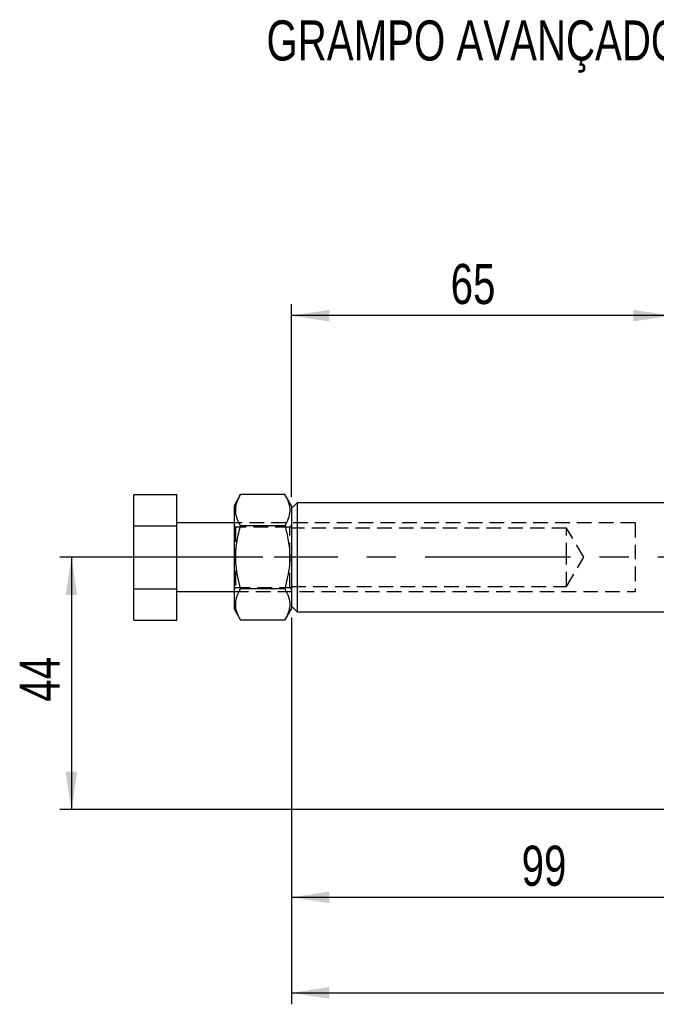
# Model space of a CAD drawing. Extents: x 63 to 798, y 53 to 570.
# Tile 13 of 28: x 67 to 178, y 398 to 570. Entities that reach past the tile are written whole.
import ezdxf

# ---------------------------------------------------------------- set-up
doc = ezdxf.new("R2010")
doc.units = 0
doc.header["$LTSCALE"] = 2
doc.linetypes.add('CENTERX2', pattern=[20.32, 12.7, -2.54, 2.54, -2.54])
doc.linetypes.add('HIDDEN', pattern=[1.905, 1.27, -0.635])
doc.layers.get('0').update_dxf_attribs({"linetype": 'CONTINUOUS'})
doc.layers.add('FORMATO', color=179, linetype='CONTINUOUS')
doc.styles.add('SLDTEXTSTYLE0', font='TXT', dxfattribs={"width": 0.75})
doc.dimstyles.new('SLDDIMSTYLE0', dxfattribs={"dimtxt": 7, "dimasz": 6.604, "dimexe": 0, "dimexo": 0.0625, "dimgap": 1.75, "dimtad": 1, "dimdec": 0, "dimrnd": 1e-09, "dimzin": 12, "dimtxsty": 'SLDTEXTSTYLE0', "dimsah": 1, "dimcen": 0.09, "dimazin": 3, "dimtfac": 1, "dimtofl": 0, "dimtmove": 0, "dimatfit": 3, "dimtolj": 1, "dimtzin": 12})
doc.dimstyles.new('SLDDIMSTYLE1', dxfattribs={"dimtxt": 7, "dimasz": 6.604, "dimexe": 0, "dimexo": 0.0625, "dimgap": 1.75, "dimtad": 1, "dimdec": 0, "dimrnd": 1e-09, "dimzin": 12, "dimtxsty": 'SLDTEXTSTYLE0', "dimsah": 1, "dimcen": 0.09, "dimazin": 3, "dimtfac": 1, "dimtdec": 0, "dimtofl": 0, "dimtmove": 0, "dimatfit": 3, "dimtolj": 1, "dimtzin": 12})

# ---------------------------------------------------------------- blocks, each defined once
blk = doc.blocks.new('_D')
at = {"layer": 'FORMATO'}
for p, q in [((113.97, 487), (113.97, 520.67)), ((180.25, 492.75), (180.25, 520.67)), ((180.25, 518.67), (113.97, 518.67))]:
    blk.add_line(p, q, dxfattribs=at)
for points in [[(113.97, 518.67), (120.58, 517.65), (120.58, 519.68)], [(180.25, 518.67), (173.65, 519.68), (173.65, 517.65)]]:
    blk.add_solid(points, dxfattribs=at)
at = {"layer": 'FORMATO', "insert": (141.77, 527.69), "char_height": 7, "attachment_point": 1, "style": 'SLDTEXTSTYLE0'}
blk.add_mtext('65', dxfattribs=at)
blk = doc.blocks.new('_D_2')
at = {"layer": 'FORMATO'}
for p, q in [((504.22, 501.8), (504.22, 398.42)), ((113.97, 465.95), (113.97, 398.42)), ((113.97, 400.42), (504.22, 400.42))]:
    blk.add_line(p, q, dxfattribs=at)
for points in [[(113.97, 400.42), (120.58, 399.41), (120.58, 401.44)], [(504.22, 400.42), (497.61, 401.44), (497.61, 399.41)]]:
    blk.add_solid(points, dxfattribs=at)
at = {"layer": 'FORMATO', "insert": (299.51, 409.45), "char_height": 7, "attachment_point": 1, "style": 'SLDTEXTSTYLE0'}
blk.add_mtext('390', dxfattribs=at)
blk = doc.blocks.new('_D_3')
at = {"layer": 'FORMATO'}
for p, q in [((108.97, 476.47), (73.58, 476.47)), ((75.58, 476.47), (75.58, 432.42)), ((210.75, 432.42), (73.58, 432.42))]:
    blk.add_line(p, q, dxfattribs=at)
for points in [[(75.58, 476.47), (74.56, 469.87), (76.59, 469.87)], [(75.58, 432.42), (76.59, 439.03), (74.56, 439.03)]]:
    blk.add_solid(points, dxfattribs=at)
at = {"layer": 'FORMATO', "insert": (66.55, 451.26), "char_height": 7, "attachment_point": 1, "rotation": 90, "style": 'SLDTEXTSTYLE0'}
blk.add_mtext('44', dxfattribs=at)
blk = doc.blocks.new('_D_4')
at = {"layer": 'FORMATO'}
for p, q in [((113.97, 465.95), (113.97, 415.09)), ((212.75, 430.42), (212.75, 415.09)), ((212.75, 417.09), (113.97, 417.09))]:
    blk.add_line(p, q, dxfattribs=at)
for points in [[(113.97, 417.09), (120.58, 416.08), (120.58, 418.11)], [(212.75, 417.09), (206.15, 418.11), (206.15, 416.08)]]:
    blk.add_solid(points, dxfattribs=at)
at = {"layer": 'FORMATO', "insert": (154.16, 426.12), "char_height": 7, "attachment_point": 1, "style": 'SLDTEXTSTYLE0'}
blk.add_mtext('99', dxfattribs=at)

msp = doc.modelspace()

# ---------------------------------------------------------------- linework, layer by layer
at = {"color": 7, "linetype": 'CONTINUOUS'}
for p, q in [((86.4712, 487.4437), (93.9712, 487.4437)), ((86.4712, 481.9588), (86.4712, 487.4437)), ((93.9712, 481.9588), (93.9712, 487.4437)), ((105.1084, 487.4437), (103.9712, 485.474)), ((112.834, 487.4437), (105.1084, 487.4437)), ((113.9712, 485.474), (112.834, 487.4437)), ((103.9712, 485.474), (103.9712, 476.474)), ((114.9712, 485.999), (113.9712, 484.999)), ((113.9712, 485.474), (113.9712, 476.474)), ((180.2526, 485.999), (114.9712, 485.999)), ((114.9712, 485.999), (114.9712, 476.474)), ((86.4712, 481.9588), (93.9712, 481.9588)), ((86.4712, 470.9892), (86.4712, 481.9588)), ((103.9712, 482.474), (93.9712, 482.474)), ((93.9712, 470.9892), (93.9712, 481.9588)), ((112.834, 481.9588), (105.1084, 481.9588)), ((103.9712, 476.474), (103.9712, 467.474)), ((113.9712, 476.474), (113.9712, 467.474)), ((114.9712, 476.474), (114.9712, 466.949)), ((86.4712, 465.5043), (86.4712, 470.9892)), ((86.4712, 470.9892), (93.9712, 470.9892)), ((93.9712, 465.5043), (93.9712, 470.9892)), ((93.9712, 470.474), (103.9712, 470.474)), ((112.834, 470.9892), (105.1084, 470.9892)), ((113.9712, 467.949), (114.9712, 466.949)), ((103.9712, 467.474), (105.1084, 465.5043)), ((112.834, 465.5043), (113.9712, 467.474)), ((114.9712, 466.949), (180.2526, 466.949)), ((86.4712, 465.5043), (93.9712, 465.5043)), ((112.834, 465.5043), (105.1084, 465.5043))]:
    msp.add_line(p, q, dxfattribs=at)
at = {"color": 7, "linetype": 'HIDDEN'}
for p, q in [((173.9712, 482.474), (103.9712, 482.474)), ((104.2383, 481.724), (103.9712, 482.1054)), ((104.2383, 481.724), (104.2383, 471.224)), ((113.7041, 481.724), (104.2383, 481.724)), ((113.9712, 482.1054), (113.7041, 481.724)), ((113.7041, 476.474), (113.7041, 481.724)), ((161.9712, 481.574), (113.9712, 481.574)), ((161.9712, 476.474), (161.9712, 481.574)), ((165.0356, 476.474), (161.9712, 481.574)), ((173.9712, 482.474), (173.9712, 470.474)), ((113.7041, 471.224), (113.7041, 476.474)), ((161.9712, 471.374), (161.9712, 476.474)), ((161.9712, 471.374), (165.0356, 476.474)), ((103.9712, 470.8426), (104.2383, 471.224)), ((104.2383, 471.224), (113.7041, 471.224)), ((113.7041, 471.224), (113.9712, 470.8426)), ((113.9712, 471.374), (161.9712, 471.374)), ((103.9712, 470.474), (173.9712, 470.474))]:
    msp.add_line(p, q, dxfattribs=at)
at = {"color": 7, "linetype": 'CONTINUOUS'}
for points, knots in [([(105.1084, 481.9588), (104.8633, 482.4349), (104.3679, 483.3973), (104.1866, 484.8232), (104.4527, 486.1863), (104.8885, 487.022), (105.1084, 487.4437)], [0, 0, 0, 0, 0.2646058, 0.53494966, 0.7653441, 1, 1, 1, 1]), ([(112.834, 487.4437), (113.0791, 486.9676), (113.5746, 486.0052), (113.7558, 484.5793), (113.4898, 483.2162), (113.054, 482.3805), (112.834, 481.9588)], [0, 0, 0, 0, 0.26460582, 0.53494969, 0.76534414, 1, 1, 1, 1]), ([(105.1084, 470.9892), (104.775, 472.3542), (104.2197, 474.6272), (104.2502, 477.9356), (104.6317, 480.2212), (104.9965, 481.551), (105.1084, 481.9588)], [0, 0, 0, 0, 0.37723736, 0.62820906, 0.88596047, 1, 1, 1, 1]), ([(112.834, 481.9588), (112.9459, 481.5509), (113.3044, 480.2442), (113.6898, 477.9599), (113.7283, 474.6505), (113.1675, 472.3542), (112.834, 470.9892)], [0, 0, 0, 0, 0.11404009, 0.36536098, 0.62276105, 1, 1, 1, 1]), ([(105.1084, 465.5043), (104.8633, 465.9804), (104.3679, 466.9428), (104.1866, 468.3688), (104.4527, 469.7319), (104.8885, 470.5675), (105.1084, 470.9892)], [0, 0, 0, 0, 0.26460578, 0.53494962, 0.7653441, 1, 1, 1, 1]), ([(112.834, 470.9892), (113.0791, 470.5131), (113.5746, 469.5507), (113.7558, 468.1248), (113.4898, 466.7617), (113.054, 465.926), (112.834, 465.5043)], [0, 0, 0, 0, 0.26460585, 0.53494958, 0.76534414, 1, 1, 1, 1])]:
    msp.add_open_spline(points, degree=3, knots=knots, dxfattribs=at)
at = {"layer": 'FORMATO', "linetype": 'CENTERX2'}
msp.add_line((243.9712, 476.474), (110.9712, 476.474), dxfattribs=at)

# ---------------------------------------------------------------- texts
at = {"layer": 'FORMATO', "insert": (109.625, 570.2083), "char_height": 7, "attachment_point": 1, "style": 'SLDTEXTSTYLE0'}
msp.add_mtext('GRAMPO AVANÇADO', dxfattribs=at)

# ---------------------------------------------------------------- dimensions: what is measured, and where the dimension line sits
at = {"layer": 'FORMATO'}
for base, p1, p2, dimstyle, picture, middle in [((113.9712, 518.6661), (180.2526, 490.7451), (113.9712, 484.999), 'SLDDIMSTYLE0', '_D', (146.9437, 518.6661)), ((504.218, 400.424), (113.9712, 467.949), (504.218, 503.8041), 'SLDDIMSTYLE1', '_D_2', (307.2721, 400.424)), ((113.9712, 417.0931), (212.7526, 432.424), (113.9712, 467.949), 'SLDDIMSTYLE1', '_D_4', (159.3279, 417.0931))]:
    dim = msp.add_linear_dim(base=base, p1=p1, p2=p2, dimstyle=dimstyle, dxfattribs=at)
    dim.commit()
    dim.dimension.update_dxf_attribs({"geometry": picture, "text_midpoint": middle, "dimtype": 160})
dim = msp.add_linear_dim(base=(75.5779, 432.424), p1=(110.9712, 476.474), p2=(212.7526, 432.424), angle=90, dimstyle='SLDDIMSTYLE0', dxfattribs=at)
dim.commit()
dim.dimension.update_dxf_attribs({"geometry": '_D_3', "text_midpoint": (75.5779, 456.4339), "dimtype": 160})

doc.saveas('drawing.dxf')
